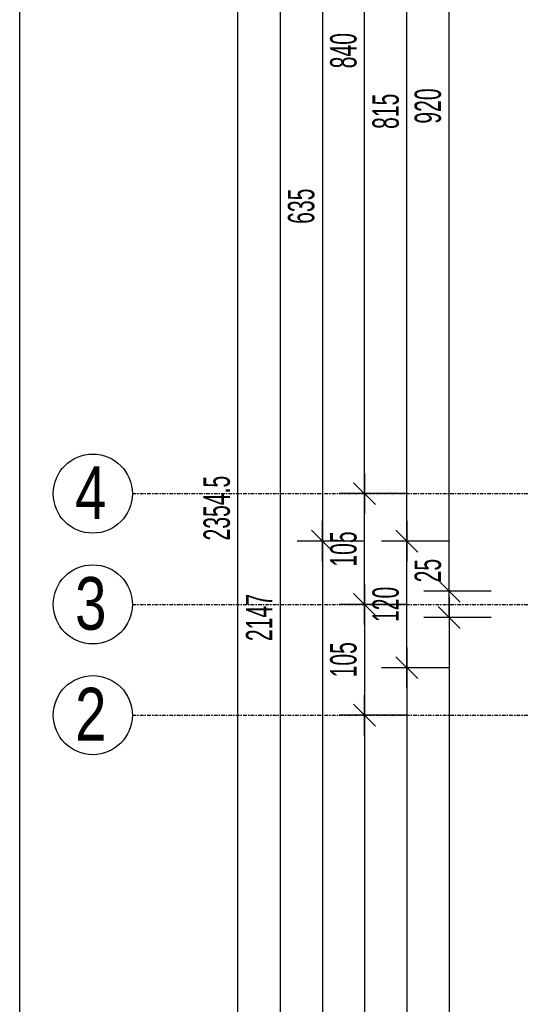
# Model space of a CAD drawing. Header units: millimetres. Extents: x -12386 to -7050, y -1495 to 2173.
# Tile 3 of 25: x -12386 to -11912, y -268 to 666. Entities that reach past the tile are written whole.
import ezdxf

# ---------------------------------------------------------------- set-up
doc = ezdxf.new("R2010")
doc.units = ezdxf.units.MM
doc.header["$LTSCALE"] = 10
doc.linetypes.add('MO', pattern=[0.7, 0.35, -0.17, 0.01, -0.17])
doc.layers.add('BA_obw', color=230, linetype='Continuous', plot=False)
for name, color, linetype in [('BA_wym', 1, 'Continuous'), ('BD_osm', 1, 'MO'), ('BD_txs', 2, 'Continuous'), ('BD_wic', 1, 'Continuous')]:
    doc.layers.add(name, color=color, linetype=linetype)
doc.styles.add('BIKTS', font='bikromsw.shx', dxfattribs={"width": 0.8})
doc.styles.add('BIKWYM', font='bikromsw.shx', dxfattribs={"width": 0.6})
doc.dimstyles.new('BA_KR_100_cm', dxfattribs={"dimtxt": 25, "dimasz": 1.666667, "dimexe": 24, "dimexo": 0, "dimgap": 0, "dimtad": 0, "dimdec": 1, "dimrnd": 0.5, "dimzin": 9, "dimdsep": 46, "dimtxsty": 'BIKWYM', "dimblk": 'WYM-KR', "dimcen": 0, "dimdle": 20, "dimclrd": 256, "dimclre": 256, "dimclrt": 2, "dimadec": 0, "dimazin": 0, "dimtfac": 0.033333, "dimtdec": 1, "dimtmove": 0, "dimatfit": 3, "dimldrblk": 'WYM-KR', "dimfxl": 25, "dimfxlon": 1, "dimtvp": 0.8, "dimtolj": 1, "dimarcsym": 0})

# ---------------------------------------------------------------- blocks, each defined once
blk = doc.blocks.new('WYM-KR')
at = {"color": 7, "linetype": 'ByBlock'}
blk.add_line((6.24, 6.24), (-6.24, -6.24), dxfattribs=at)
at = {"linetype": 'ByBlock'}
blk.add_line((11.52, 0), (-11.52, 0), dxfattribs=at)
blk = doc.blocks.new('*D63')
at = {"layer": 'BA_wym', "lineweight": -2}
for p, q in [((-11939.08, 98.85), (-12003.08, 98.85)), ((-11979.08, 97.19), (-11979.08, -729.48)), ((-11939.08, -731.15), (-12003.08, -731.15))]:
    blk.add_line(p, q, dxfattribs=at)
at = {"layer": 'Defpoints', "color": 0}
for p in [(-11939.08, 98.85), (-11979.08, -731.15), (-11939.08, -731.15)]:
    blk.add_point(p, dxfattribs=at)
at = {"layer": 'BA_wym', "lineweight": -2, "xscale": 1.666666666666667, "yscale": 1.666666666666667, "zscale": 1.666666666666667}
for p, rotation in [((-11979.08, 98.85), 90), ((-11979.08, -731.15), 270)]:
    blk.add_blockref('WYM-KR', p, dxfattribs=dict(at, rotation=rotation))
at = {"layer": 'BA_wym', "color": 2, "insert": (-11999.08, -316.15), "char_height": 25, "attachment_point": 5, "rotation": 90, "style": 'BIKWYM'}
blk.add_mtext('\\A1;830', dxfattribs=at)
blk = doc.blocks.new('*D64')
at = {"layer": 'BA_wym', "lineweight": -2}
for p, q in [((-11979.08, 125.52), (-11979.08, 159.57)), ((-11939.08, 123.85), (-12003.08, 123.85)), ((-11979.08, 98.85), (-11979.08, 123.85)), ((-11939.08, 98.85), (-12003.08, 98.85)), ((-11979.08, 97.19), (-11979.08, 95.52))]:
    blk.add_line(p, q, dxfattribs=at)
at = {"layer": 'Defpoints', "color": 0}
for p in [(-11979.08, 123.85), (-11939.08, 123.85), (-11939.08, 98.85)]:
    blk.add_point(p, dxfattribs=at)
at = {"layer": 'BA_wym', "lineweight": -2, "xscale": 1.666666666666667, "yscale": 1.666666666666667, "zscale": 1.666666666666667}
for p, rotation in [((-11979.08, 123.85), 270), ((-11979.08, 98.85), 90)]:
    blk.add_blockref('WYM-KR', p, dxfattribs=dict(at, rotation=rotation))
at = {"layer": 'BA_wym', "color": 2, "insert": (-11999.08, 143.38), "char_height": 25, "attachment_point": 5, "rotation": 90, "style": 'BIKWYM'}
blk.add_mtext('\\A1;25', dxfattribs=at)
blk = doc.blocks.new('*D65')
at = {"layer": 'BA_wym', "lineweight": -2}
for p, q in [((-11939.08, 1043.85), (-12003.08, 1043.85)), ((-11979.08, 125.52), (-11979.08, 1042.19)), ((-11939.08, 123.85), (-12003.08, 123.85))]:
    blk.add_line(p, q, dxfattribs=at)
at = {"layer": 'Defpoints', "color": 0}
for p in [(-11979.08, 1043.85), (-11939.08, 1043.85), (-11939.08, 123.85)]:
    blk.add_point(p, dxfattribs=at)
at = {"layer": 'BA_wym', "lineweight": -2, "xscale": 1.666666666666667, "yscale": 1.666666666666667, "zscale": 1.666666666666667}
for p, rotation in [((-11979.08, 1043.85), 90), ((-11979.08, 123.85), 270)]:
    blk.add_blockref('WYM-KR', p, dxfattribs=dict(at, rotation=rotation))
at = {"layer": 'BA_wym', "color": 2, "insert": (-11999.08, 583.85), "char_height": 25, "attachment_point": 5, "rotation": 90, "style": 'BIKWYM'}
blk.add_mtext('\\A1;920', dxfattribs=at)
blk = doc.blocks.new('*D72')
at = {"layer": 'BA_wym', "lineweight": -2}
for p, q in [((-11979.08, 51.35), (-12043.08, 51.35)), ((-12019.08, 49.69), (-12019.08, -671.98)), ((-11979.08, -673.65), (-12043.08, -673.65))]:
    blk.add_line(p, q, dxfattribs=at)
at = {"layer": 'Defpoints', "color": 0}
for p in [(-11979.08, 51.35), (-12019.08, -673.65), (-11979.08, -673.65)]:
    blk.add_point(p, dxfattribs=at)
at = {"layer": 'BA_wym', "lineweight": -2, "xscale": 1.666666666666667, "yscale": 1.666666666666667, "zscale": 1.666666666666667}
for p, rotation in [((-12019.08, 51.35), 90), ((-12019.08, -673.65), 270)]:
    blk.add_blockref('WYM-KR', p, dxfattribs=dict(at, rotation=rotation))
at = {"layer": 'BA_wym', "color": 2, "insert": (-12039.08, -311.15), "char_height": 25, "attachment_point": 5, "rotation": 90, "style": 'BIKWYM'}
blk.add_mtext('\\A1;725', dxfattribs=at)
blk = doc.blocks.new('*D73')
at = {"layer": 'BA_wym', "lineweight": -2}
for p, q in [((-11979.08, 171.35), (-12043.08, 171.35)), ((-12019.08, 53.02), (-12019.08, 169.69)), ((-11979.08, 51.35), (-12043.08, 51.35))]:
    blk.add_line(p, q, dxfattribs=at)
at = {"layer": 'Defpoints', "color": 0}
for p in [(-12019.08, 171.35), (-11979.08, 171.35), (-11979.08, 51.35)]:
    blk.add_point(p, dxfattribs=at)
at = {"layer": 'BA_wym', "lineweight": -2, "xscale": 1.666666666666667, "yscale": 1.666666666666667, "zscale": 1.666666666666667}
for p, rotation in [((-12019.08, 171.35), 90), ((-12019.08, 51.35), 270)]:
    blk.add_blockref('WYM-KR', p, dxfattribs=dict(at, rotation=rotation))
at = {"layer": 'BA_wym', "color": 2, "insert": (-12039.08, 111.35), "char_height": 25, "attachment_point": 5, "rotation": 90, "style": 'BIKWYM'}
blk.add_mtext('\\A1;120', dxfattribs=at)
blk = doc.blocks.new('*D74')
at = {"layer": 'BA_wym', "lineweight": -2}
for p, q in [((-11979.08, 986.35), (-12043.08, 986.35)), ((-12019.08, 173.02), (-12019.08, 984.69)), ((-11979.08, 171.35), (-12043.08, 171.35))]:
    blk.add_line(p, q, dxfattribs=at)
at = {"layer": 'Defpoints', "color": 0}
for p in [(-12019.08, 986.35), (-11979.08, 986.35), (-11979.08, 171.35)]:
    blk.add_point(p, dxfattribs=at)
at = {"layer": 'BA_wym', "lineweight": -2, "xscale": 1.666666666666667, "yscale": 1.666666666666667, "zscale": 1.666666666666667}
for p, rotation in [((-12019.08, 986.35), 90), ((-12019.08, 171.35), 270)]:
    blk.add_blockref('WYM-KR', p, dxfattribs=dict(at, rotation=rotation))
at = {"layer": 'BA_wym', "color": 2, "insert": (-12039.08, 578.85), "char_height": 25, "attachment_point": 5, "rotation": 90, "style": 'BIKWYM'}
blk.add_mtext('\\A1;815', dxfattribs=at)
blk = doc.blocks.new('*D78')
at = {"layer": 'BA_wym', "lineweight": -2}
for p, q in [((-12019.08, 6.35), (-12083.08, 6.35)), ((-12059.08, 4.69), (-12059.08, -741.98)), ((-12019.08, -743.65), (-12083.08, -743.65))]:
    blk.add_line(p, q, dxfattribs=at)
at = {"layer": 'Defpoints', "color": 0}
for p in [(-12019.08, 6.35), (-12059.08, -743.65), (-12019.08, -743.65)]:
    blk.add_point(p, dxfattribs=at)
at = {"layer": 'BA_wym', "lineweight": -2, "xscale": 1.666666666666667, "yscale": 1.666666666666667, "zscale": 1.666666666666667}
for p, rotation in [((-12059.08, 6.35), 90), ((-12059.08, -743.65), 270)]:
    blk.add_blockref('WYM-KR', p, dxfattribs=dict(at, rotation=rotation))
at = {"layer": 'BA_wym', "color": 2, "insert": (-12079.08, -368.65), "char_height": 25, "attachment_point": 5, "rotation": 90, "style": 'BIKWYM'}
blk.add_mtext('\\A1;750', dxfattribs=at)
blk = doc.blocks.new('*D79')
at = {"layer": 'BA_wym', "lineweight": -2}
for p, q in [((-12019.08, 111.35), (-12083.08, 111.35)), ((-12059.08, 109.69), (-12059.08, 8.02)), ((-12019.08, 6.35), (-12083.08, 6.35))]:
    blk.add_line(p, q, dxfattribs=at)
at = {"layer": 'Defpoints', "color": 0}
for p in [(-12019.08, 111.35), (-12059.08, 6.35), (-12019.08, 6.35)]:
    blk.add_point(p, dxfattribs=at)
at = {"layer": 'BA_wym', "lineweight": -2, "xscale": 1.666666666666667, "yscale": 1.666666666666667, "zscale": 1.666666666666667}
for p, rotation in [((-12059.08, 111.35), 90), ((-12059.08, 6.35), 270)]:
    blk.add_blockref('WYM-KR', p, dxfattribs=dict(at, rotation=rotation))
at = {"layer": 'BA_wym', "color": 2, "insert": (-12079.08, 58.85), "char_height": 25, "attachment_point": 5, "rotation": 90, "style": 'BIKWYM'}
blk.add_mtext('\\A1;105', dxfattribs=at)
blk = doc.blocks.new('*D80')
at = {"layer": 'BA_wym', "lineweight": -2}
for p, q in [((-12019.08, 216.35), (-12083.08, 216.35)), ((-12059.08, 113.02), (-12059.08, 214.69)), ((-12019.08, 111.35), (-12083.08, 111.35))]:
    blk.add_line(p, q, dxfattribs=at)
at = {"layer": 'Defpoints', "color": 0}
for p in [(-12059.08, 216.35), (-12019.08, 216.35), (-12019.08, 111.35)]:
    blk.add_point(p, dxfattribs=at)
at = {"layer": 'BA_wym', "lineweight": -2, "xscale": 1.666666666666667, "yscale": 1.666666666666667, "zscale": 1.666666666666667}
for p, rotation in [((-12059.08, 216.35), 90), ((-12059.08, 111.35), 270)]:
    blk.add_blockref('WYM-KR', p, dxfattribs=dict(at, rotation=rotation))
at = {"layer": 'BA_wym', "color": 2, "insert": (-12079.08, 163.85), "char_height": 25, "attachment_point": 5, "rotation": 90, "style": 'BIKWYM'}
blk.add_mtext('\\A1;105', dxfattribs=at)
blk = doc.blocks.new('*D81')
at = {"layer": 'BA_wym', "lineweight": -2}
for p, q in [((-12019.08, 1056.35), (-12083.08, 1056.35)), ((-12059.08, 218.02), (-12059.08, 1054.69)), ((-12019.08, 216.35), (-12083.08, 216.35))]:
    blk.add_line(p, q, dxfattribs=at)
at = {"layer": 'Defpoints', "color": 0}
for p in [(-12059.08, 1056.35), (-12019.08, 1056.35), (-12019.08, 216.35)]:
    blk.add_point(p, dxfattribs=at)
at = {"layer": 'BA_wym', "lineweight": -2, "xscale": 1.666666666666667, "yscale": 1.666666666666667, "zscale": 1.666666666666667}
for p, rotation in [((-12059.08, 1056.35), 90), ((-12059.08, 216.35), 270)]:
    blk.add_blockref('WYM-KR', p, dxfattribs=dict(at, rotation=rotation))
at = {"layer": 'BA_wym', "color": 2, "insert": (-12079.08, 636.35), "char_height": 25, "attachment_point": 5, "rotation": 90, "style": 'BIKWYM'}
blk.add_mtext('\\A1;840', dxfattribs=at)
blk = doc.blocks.new('*D83')
at = {"layer": 'BA_wym', "lineweight": -2}
for p, q in [((-12059.08, 171.35), (-12123.08, 171.35)), ((-12099.08, 169.69), (-12099.08, -972.98)), ((-12059.08, -974.65), (-12123.08, -974.65))]:
    blk.add_line(p, q, dxfattribs=at)
at = {"layer": 'Defpoints', "color": 0}
for p in [(-12059.08, 171.35), (-12099.08, -974.65), (-12059.08, -974.65)]:
    blk.add_point(p, dxfattribs=at)
at = {"layer": 'BA_wym', "lineweight": -2, "xscale": 1.666666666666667, "yscale": 1.666666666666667, "zscale": 1.666666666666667}
for p, rotation in [((-12099.08, 171.35), 90), ((-12099.08, -974.65), 270)]:
    blk.add_blockref('WYM-KR', p, dxfattribs=dict(at, rotation=rotation))
at = {"layer": 'BA_wym', "color": 2, "insert": (-12119.08, -401.65), "char_height": 25, "attachment_point": 5, "rotation": 90, "style": 'BIKWYM'}
blk.add_mtext('\\A1;1146', dxfattribs=at)
blk = doc.blocks.new('*D84')
at = {"layer": 'BA_wym', "lineweight": -2}
for p, q in [((-12059.08, 806.35), (-12123.08, 806.35)), ((-12099.08, 804.69), (-12099.08, 173.02)), ((-12059.08, 171.35), (-12123.08, 171.35))]:
    blk.add_line(p, q, dxfattribs=at)
at = {"layer": 'Defpoints', "color": 0}
for p in [(-12059.08, 806.35), (-12099.08, 171.35), (-12059.08, 171.35)]:
    blk.add_point(p, dxfattribs=at)
at = {"layer": 'BA_wym', "lineweight": -2, "xscale": 1.666666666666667, "yscale": 1.666666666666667, "zscale": 1.666666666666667}
for p, rotation in [((-12099.08, 806.35), 90), ((-12099.08, 171.35), 270)]:
    blk.add_blockref('WYM-KR', p, dxfattribs=dict(at, rotation=rotation))
at = {"layer": 'BA_wym', "color": 2, "insert": (-12119.08, 488.85), "char_height": 25, "attachment_point": 5, "rotation": 90, "style": 'BIKWYM'}
blk.add_mtext('\\A1;635', dxfattribs=at)
blk = doc.blocks.new('*D88')
at = {"layer": 'BA_wym', "lineweight": -2}
for p, q in [((-12099.08, 1172.35), (-12163.08, 1172.35)), ((-12139.08, 1170.68), (-12139.08, -972.98)), ((-12099.08, -974.65), (-12163.08, -974.65))]:
    blk.add_line(p, q, dxfattribs=at)
at = {"layer": 'Defpoints', "color": 0}
for p in [(-11070.58, 1172.35), (-12139.08, -974.65), (-11755.58, -974.65)]:
    blk.add_point(p, dxfattribs=at)
at = {"layer": 'BA_wym', "lineweight": -2, "xscale": 1.666666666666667, "yscale": 1.666666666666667, "zscale": 1.666666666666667}
for p, rotation in [((-12139.08, 1172.35), 90), ((-12139.08, -974.65), 270)]:
    blk.add_blockref('WYM-KR', p, dxfattribs=dict(at, rotation=rotation))
at = {"layer": 'BA_wym', "color": 2, "insert": (-12159.08, 98.85), "char_height": 25, "attachment_point": 5, "rotation": 90, "style": 'BIKWYM'}
blk.add_mtext('\\A1;2147', dxfattribs=at)
blk = doc.blocks.new('*D90')
at = {"layer": 'BA_wym', "lineweight": -2}
for p, q in [((-12139.08, 1379.85), (-12203.08, 1379.85)), ((-12179.08, -972.98), (-12179.08, 1378.18)), ((-12139.08, -974.65), (-12203.08, -974.65))]:
    blk.add_line(p, q, dxfattribs=at)
at = {"layer": 'Defpoints', "color": 0}
for p in [(-12179.08, 1379.85), (-12139.08, 1379.85), (-12139.08, -974.65)]:
    blk.add_point(p, dxfattribs=at)
at = {"layer": 'BA_wym', "lineweight": -2, "xscale": 1.666666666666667, "yscale": 1.666666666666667, "zscale": 1.666666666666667}
for p, rotation in [((-12179.08, 1379.85), 90), ((-12179.08, -974.65), 270)]:
    blk.add_blockref('WYM-KR', p, dxfattribs=dict(at, rotation=rotation))
at = {"layer": 'BA_wym', "color": 2, "insert": (-12199.08, 202.6), "char_height": 25, "attachment_point": 5, "rotation": 90, "style": 'BIKWYM'}
blk.add_mtext('\\A1;2354.5', dxfattribs=at)

msp = doc.modelspace()

# ---------------------------------------------------------------- linework, layer by layer
at = {"layer": 'BA_obw'}
msp.add_lwpolyline([(-12385.85, 2173.17), (-8427.97, 2173.17), (-8427.97, -1494.91), (-12385.85, -1494.91)], close=True, dxfattribs=at)
at = {"layer": 'BD_osm'}
for points in [[(-12279.08, 216.35), (-8532.08, 216.35)], [(-12279.08, 111.35), (-8532.08, 111.35)], [(-12279.08, 6.35), (-8532.08, 6.35)]]:
    msp.add_lwpolyline(points, dxfattribs=at)
at = {"layer": 'BD_wic'}
for centre in [(-12316.58, 216.35), (-12316.58, 111.35), (-12316.58, 6.35)]:
    msp.add_circle(centre, 37.5, dxfattribs=at)

# ---------------------------------------------------------------- texts
at = {"layer": 'BD_txs', "style": 'BIKTS', "width": 0.8}
for s, p in [('4', (-12333.39, 192.29)), ('3', (-12333.39, 87.29)), ('2', (-12333.39, -17.71))]:
    msp.add_text(s, height=50, dxfattribs=at).set_placement(p)

# ---------------------------------------------------------------- dimensions: what is measured, and where the dimension line sits
at = {"layer": 'BA_wym'}
for base, p1, p2, picture, middle in [((-12179.08, 1379.85), (-12139.08, -974.65), (-12139.08, 1379.85), '*D90', (-12199.08, 202.6)), ((-12139.08, -974.65), (-11070.58, 1172.35), (-11755.58, -974.65), '*D88', (-12159.08, 98.85)), ((-12059.08, 1056.35), (-12019.08, 216.35), (-12019.08, 1056.35), '*D81', (-12079.08, 636.35)), ((-11979.08, 1043.85), (-11939.08, 123.85), (-11939.08, 1043.85), '*D65', (-11999.08, 583.85)), ((-12019.08, 986.35), (-11979.08, 171.35), (-11979.08, 986.35), '*D74', (-12039.08, 578.85)), ((-12099.08, 171.35), (-12059.08, 806.35), (-12059.08, 171.35), '*D84', (-12119.08, 488.85)), ((-12059.08, 216.35), (-12019.08, 111.35), (-12019.08, 216.35), '*D80', (-12079.08, 163.85)), ((-12099.08, -974.65), (-12059.08, 171.35), (-12059.08, -974.65), '*D83', (-12119.08, -401.65)), ((-12019.08, 171.35), (-11979.08, 51.35), (-11979.08, 171.35), '*D73', (-12039.08, 111.35)), ((-11979.08, 123.85), (-11939.08, 98.85), (-11939.08, 123.85), '*D64', (-11999.08, 143.38)), ((-12059.08, 6.35), (-12019.08, 111.35), (-12019.08, 6.35), '*D79', (-12079.08, 58.85)), ((-11979.08, -731.15), (-11939.08, 98.85), (-11939.08, -731.15), '*D63', (-11999.08, -316.15)), ((-12019.08, -673.65), (-11979.08, 51.35), (-11979.08, -673.65), '*D72', (-12039.08, -311.15)), ((-12059.08, -743.65), (-12019.08, 6.35), (-12019.08, -743.65), '*D78', (-12079.08, -368.65))]:
    dim = msp.add_linear_dim(base=base, p1=p1, p2=p2, angle=90, dimstyle='BA_KR_100_cm', override={"dimblk": 'WYM-KR', "dimatfit": 1, "dimfxl": 40}, dxfattribs=at)
    dim.commit()
    dim.dimension.update_dxf_attribs({"geometry": picture, "text_midpoint": middle})

doc.saveas('drawing.dxf')
